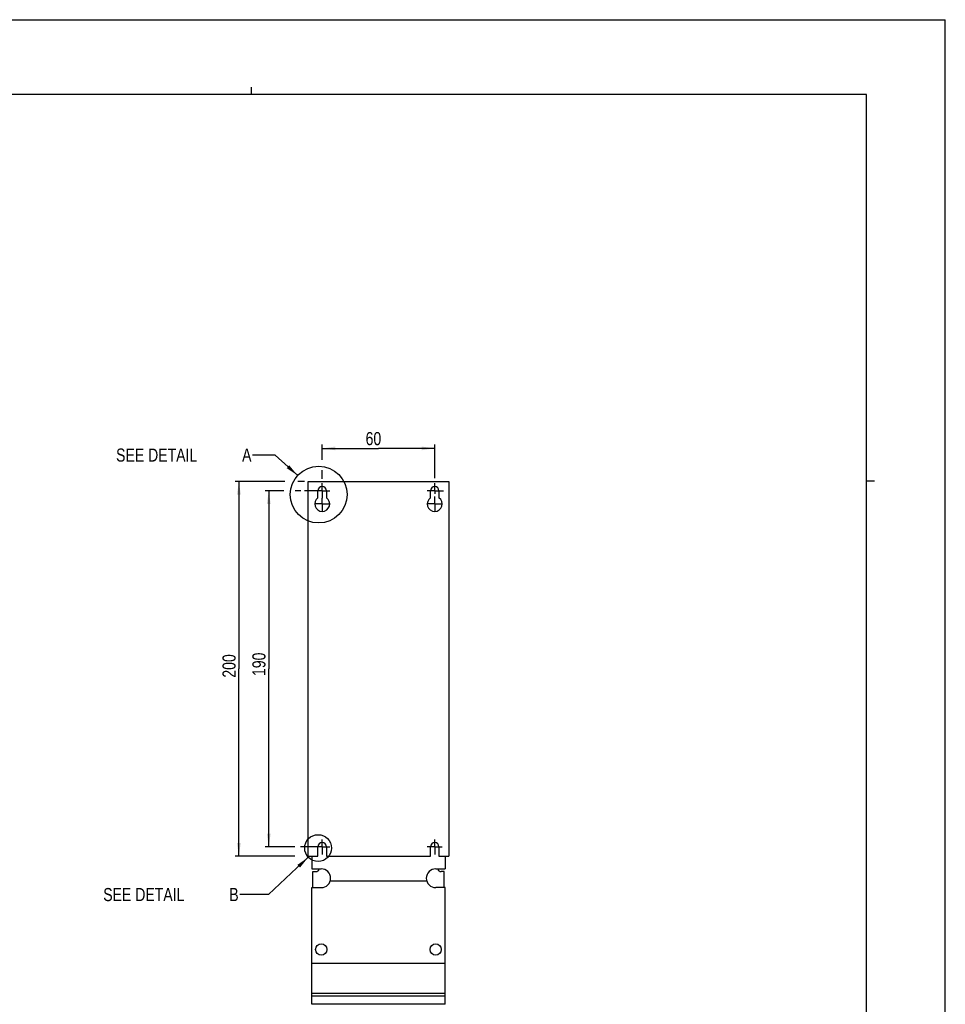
# Model space of a CAD drawing. Extents: x 0 to 594, y 0 to 420.
# Tile 25 of 25: x 347 to 594, y 157 to 420. Entities that reach past the tile are written whole.
import ezdxf

# ---------------------------------------------------------------- set-up
doc = ezdxf.new("R2010")
doc.units = 0
doc.header["$LTSCALE"] = 32.67
doc.linetypes.add('CENTER', pattern=[0.6, 0.375, -0.075, 0.075, -0.075])
doc.layers.get('0').update_dxf_attribs({"linetype": 'CONTINUOUS'})
doc.layers.add('DEFAULT_1', color=7, linetype='CENTER')
doc.styles.get("Standard").update_dxf_attribs({"font": 'txt', "width": 0.8})
doc.dimstyles.get("Standard").update_dxf_attribs({"dimtxt": 2.5, "dimasz": 2.5, "dimexe": 1.25, "dimexo": 0.625, "dimtad": 1, "dimcen": 2.5, "dimazin": 3, "dimtfac": 1, "dimtmove": 0, "dimatfit": 3})

# ---------------------------------------------------------------- blocks, each defined once
blk = doc.blocks.new('_FILLED')
at = {"color": 0, "linetype": 'BYBLOCK'}
blk.add_solid([(0, 0), (-1, 0.143), (-1, -0.143)], dxfattribs=at)
blk = doc.blocks.new('*D2')
at = {"color": 2, "linetype": 'CONTINUOUS'}
for p, q in [((417.62, 294.33), (412.64, 294.33)), ((413.64, 294.33), (413.64, 246.83)), ((422.21, 294.33), (420.68, 294.33)), ((413.64, 199.33), (413.64, 246.83)), ((420.56, 199.33), (412.64, 199.33)), ((425.81, 199.33), (423.77, 199.33))]:
    blk.add_line(p, q, dxfattribs=at)
at = {"color": 2, "linetype": 'CONTINUOUS', "xscale": 3.5, "yscale": 3.5, "zscale": 3.5}
for p, rotation in [((413.64, 294.33), 90), ((413.64, 199.33), 270)]:
    blk.add_blockref('_FILLED', p, dxfattribs=dict(at, rotation=rotation))
at = {"color": 5, "linetype": 'CONTINUOUS', "width": 0.8}
blk.add_text('190', height=3.5, rotation=90, dxfattribs=at).set_placement((412.76, 244.91))
blk = doc.blocks.new('*D4')
at = {"color": 2, "linetype": 'CONTINUOUS'}
for p, q in [((427.89, 302.6), (427.89, 306.63)), ((427.89, 305.63), (442.89, 305.63)), ((457.89, 305.63), (442.89, 305.63)), ((457.89, 297.72), (457.89, 306.63)), ((427.89, 297.47), (427.89, 299.8))]:
    blk.add_line(p, q, dxfattribs=at)
at = {"color": 2, "linetype": 'CONTINUOUS', "xscale": 3.5, "yscale": 3.5, "zscale": 3.5, "rotation": 180}
blk.add_blockref('_FILLED', (427.89, 305.63), dxfattribs=at)
at = {"color": 2, "linetype": 'CONTINUOUS', "xscale": 3.5, "yscale": 3.5, "zscale": 3.5}
blk.add_blockref('_FILLED', (457.89, 305.63), dxfattribs=at)
at = {"color": 5, "linetype": 'CONTINUOUS', "width": 0.8}
blk.add_text('60', height=3.5, dxfattribs=at).set_placement((439.46, 306.5))
blk = doc.blocks.new('*D11')
at = {"color": 2, "linetype": 'CONTINUOUS'}
for p, q in [((417.93, 296.83), (404.67, 296.83)), ((405.67, 296.83), (405.67, 246.83)), ((423.21, 296.83), (421.36, 296.83)), ((405.67, 196.83), (405.67, 246.83)), ((420.62, 196.83), (404.67, 196.83))]:
    blk.add_line(p, q, dxfattribs=at)
at = {"color": 2, "linetype": 'CONTINUOUS', "xscale": 3.5, "yscale": 3.5, "zscale": 3.5}
for p, rotation in [((405.67, 296.83), 90), ((405.67, 196.83), 270)]:
    blk.add_blockref('_FILLED', p, dxfattribs=dict(at, rotation=rotation))
at = {"color": 5, "linetype": 'CONTINUOUS', "width": 0.8}
blk.add_text('200', height=3.5, rotation=90, dxfattribs=at).set_placement((404.8, 244.47))

msp = doc.modelspace()

# ---------------------------------------------------------------- linework, layer by layer
at = {"color": 7, "linetype": 'CONTINUOUS'}
for p, q in [((0, 420), (594, 420)), ((594, 0), (594, 420)), ((573, 400), (21, 400)), ((573, 20), (573, 400)), ((424.141, 196.827), (424.141, 296.827)), ((424.141, 296.827), (461.641, 296.827)), ((461.641, 296.827), (461.641, 196.827)), ((426.766, 292.481), (426.766, 294.327)), ((429.016, 294.327), (429.016, 292.481)), ((456.766, 292.481), (456.766, 294.327)), ((459.016, 294.327), (459.016, 292.481)), ((426.766, 196.827), (426.766, 199.327)), ((429.016, 199.327), (429.016, 196.827)), ((456.766, 196.827), (456.766, 199.327)), ((459.016, 199.327), (459.016, 196.827)), ((424.141, 196.827), (426.766, 196.827)), ((425.141, 196.827), (425.141, 193.452)), ((429.016, 196.827), (456.766, 196.827)), ((459.016, 196.827), (461.641, 196.827)), ((460.641, 196.827), (460.641, 193.452)), ((425.141, 193.452), (427.641, 193.452)), ((425.391, 192.722), (426.141, 192.722)), ((425.391, 188.452), (425.391, 192.722)), ((458.141, 193.452), (460.641, 193.452)), ((460.391, 192.722), (459.641, 192.722)), ((460.391, 188.452), (460.391, 192.722)), ((455.763, 190.182), (430.02, 190.182)), ((425.141, 188.452), (427.641, 188.452)), ((425.141, 157.327), (425.141, 188.452)), ((460.641, 188.452), (458.141, 188.452)), ((460.641, 157.327), (460.641, 188.452)), ((460.641, 168.176), (425.141, 168.176)), ((460.641, 160.182), (425.141, 160.182)), ((460.641, 159.542), (425.141, 159.542))]:
    msp.add_line(p, q, dxfattribs=at)
at = {"color": 2, "linetype": 'CONTINUOUS'}
for p, q in [((409, 400), (409, 402)), ((415.335, 303.85), (409.335, 303.85)), ((421.352, 298.396), (415.335, 303.85)), ((573, 297), (575.1, 297)), ((424.181, 196.554), (413.541, 186.605)), ((413.541, 186.605), (405.914, 186.605))]:
    msp.add_line(p, q, dxfattribs=at)
at = {"color": 9, "linetype": 'CONTINUOUS'}
msp.add_line((460.641, 157.4), (425.141, 157.4), dxfattribs=at)
at = {"color": 2, "linetype": 'CONTINUOUS'}
for centre, radius in [((426.959, 293.313), 7.568), ((426.797, 198.999), 3.581)]:
    msp.add_circle(centre, radius, dxfattribs=at)
at = {"color": 7, "linetype": 'CONTINUOUS'}
for centre in [(427.641, 171.952), (458.141, 171.952)]:
    msp.add_circle(centre, 1.5, dxfattribs=at)
for centre, radius, start, end in [((427.891, 294.327), 1.125, 0, 180), ((457.891, 294.327), 1.125, 0, 180), ((427.891, 290.827), 2, 124.22887, 55.77113), ((457.891, 290.827), 2, 124.22887, 55.77113), ((427.891, 199.327), 1.125, 0, 180), ((457.891, 199.327), 1.125, 0, 180), ((426.141, 193.712), 0.99, 270, 344.77188), ((427.641, 190.952), 2.5, 270, 90), ((458.141, 190.952), 2.5, 90, 270), ((459.641, 193.712), 0.99, 195.22812, 270)]:
    msp.add_arc(centre, radius, start, end, dxfattribs=at)
at = {"color": 2, "linetype": 'CONTINUOUS'}
for points in [[(418.423, 300.376), (421.352, 298.396), (419.094, 301.117)], [(421.966, 193.798), (424.181, 196.554), (421.283, 194.528)]]:
    msp.add_solid(points, dxfattribs=at)
at = {"layer": 'DEFAULT_1', "color": 2, "linetype": 'CENTER'}
for p, q in [((427.891, 294.327), (423.149, 294.327)), ((427.891, 294.327), (427.891, 296.327)), ((427.891, 294.327), (427.891, 292.327)), ((427.891, 294.327), (429.891, 294.327)), ((457.891, 294.327), (455.891, 294.327)), ((457.891, 294.327), (457.891, 296.327)), ((457.891, 294.327), (457.891, 293.513)), ((457.891, 294.327), (460.241, 294.327)), ((427.891, 290.827), (427.891, 292.327)), ((457.891, 290.827), (457.891, 292.827)), ((427.891, 290.827), (425.891, 290.827)), ((427.891, 290.827), (427.891, 288.827)), ((427.891, 290.827), (429.891, 290.827)), ((457.891, 290.827), (455.891, 290.827)), ((457.891, 290.827), (457.891, 288.827)), ((457.891, 290.827), (459.891, 290.827)), ((427.891, 199.327), (427.891, 201.327)), ((457.891, 199.327), (457.891, 201.327)), ((427.891, 199.327), (422.111, 199.327)), ((427.891, 199.327), (429.891, 199.327)), ((427.891, 199.327), (427.891, 197.327)), ((457.891, 199.327), (455.891, 199.327)), ((457.891, 199.327), (459.891, 199.327)), ((457.891, 199.327), (457.891, 197.327))]:
    msp.add_line(p, q, dxfattribs=at)

# ---------------------------------------------------------------- texts
at = {"color": 5, "linetype": 'CONTINUOUS', "width": 0.8}
for s, p in [('SEE DETAIL  ', (372.935, 302.1)), ('A', (406.535, 302.1)), ('SEE DETAIL  ', (369.514, 184.855)), ('B', (403.114, 184.855))]:
    msp.add_text(s, height=3.5, dxfattribs=at).set_placement(p)

# ---------------------------------------------------------------- dimensions: what is measured, and where the dimension line sits
at = {"color": 2, "linetype": 'CONTINUOUS'}
dim = msp.add_linear_dim(base=(457.891, 305.627), p1=(427.891, 297.468), p2=(457.891, 297.723), dimstyle='Standard', dxfattribs=at)
dim.commit()
dim.dimension.update_dxf_attribs({"geometry": '*D4', "text_midpoint": (442.257, 308.252), "dimtype": 128})
for base, p1, p2, picture, middle in [((405.673, 196.827), (423.211, 296.827), (420.62, 196.827), '*D11', (403.048, 248.668)), ((413.639, 199.327), (422.209, 294.327), (425.815, 199.327), '*D2', (411.014, 249.107))]:
    dim = msp.add_linear_dim(base=base, p1=p1, p2=p2, angle=270, dimstyle='Standard', dxfattribs=at)
    dim.commit()
    dim.dimension.update_dxf_attribs({"geometry": picture, "text_midpoint": middle, "dimtype": 128})

doc.saveas('drawing.dxf')
